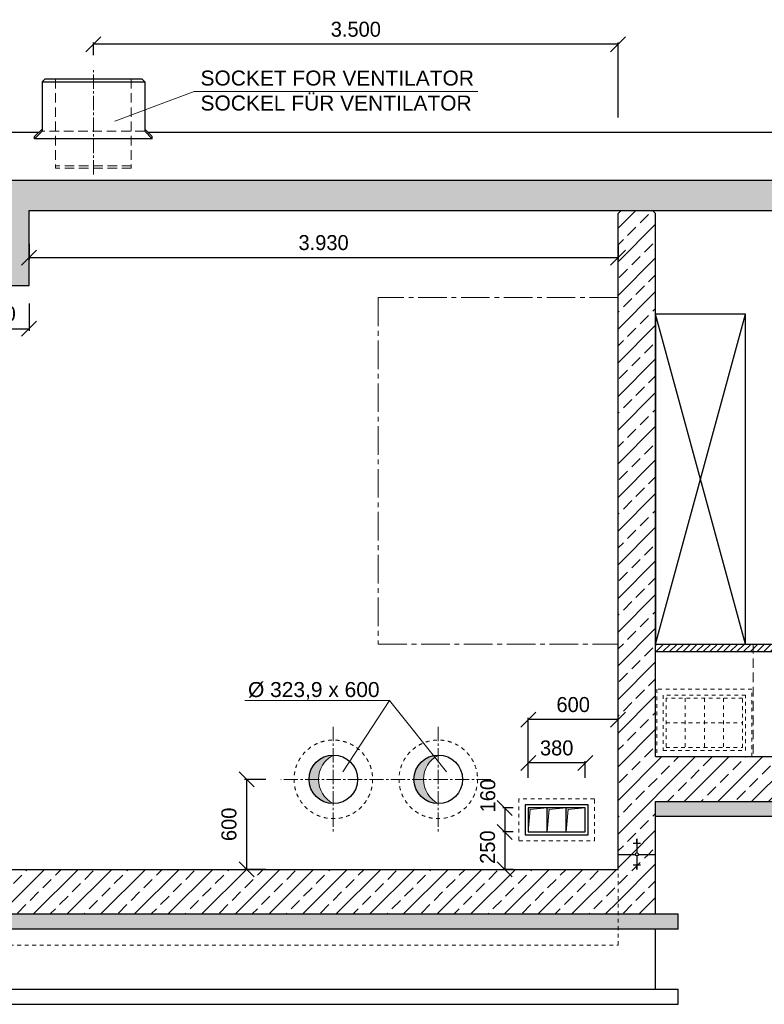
# Model space of a CAD drawing. Header units: millimetres. Extents: x -2787 to 131613, y -54195 to 30918.
# Tile 23 of 69: x 8658 to 13625, y -17896 to -11330. Entities that reach past the tile are written whole.
import ezdxf

# ---------------------------------------------------------------- set-up
doc = ezdxf.new("R2010")
doc.units = ezdxf.units.MM
for name, pattern in [('HIDDEN', [9.525, 6.35, -3.175]), ('JIS_02_1.0', [2, 1, -1]), ('MITTE2', [28.575, 19.05, -3.175, 3.175, -3.175])]:
    doc.linetypes.add(name, pattern=pattern)
doc.layers.add('Bemaßung', color=7, linetype='Continuous', lineweight=9)
doc.layers.add('Beschriftung', color=7, linetype='Continuous')
doc.layers.add('POL_Bema', color=7, linetype='Continuous')
doc.styles.add('LBB3.5M1000', font='isocp.shx', dxfattribs={"height": 3.5})
doc.dimstyles.new('DIN', dxfattribs={"dimtxt": 2.5, "dimasz": 2.5, "dimexe": 1.25, "dimexo": 0.625, "dimtad": 1, "dimtih": 1, "dimdec": 4, "dimdsep": 46, "dimlunit": 6, "dimtxsty": 'Standard', "dimcen": 2.5, "dimadec": 0, "dimazin": 0, "dimtfac": 1, "dimtdec": 4, "dimtmove": 0, "dimatfit": 3, "dimfxl": 0, "dimtvp": 1, "dimtolj": 1, "dimtzin": 0, "dimarcsym": 0})

# ---------------------------------------------------------------- blocks, each defined once
blk = doc.blocks.new('_Oblique')
at = {"layer": 'POL_Bema', "color": 0, "lineweight": -2}
blk.add_line((-0.5, -0.5), (0.5, 0.5), dxfattribs=at)
blk = doc.blocks.new('*D41')
at = {"layer": 'Bemaßung', "color": 0, "lineweight": -2, "transparency": 16777216}
for p, q in [((12050, -16385.5), (12050, -15984.8)), ((12650, -15997.3), (12050, -15997.3)), ((12650, -16385.5), (12650, -15984.8))]:
    blk.add_line(p, q, dxfattribs=at)
at = {"layer": 'DEFPOINTS', "color": 0, "transparency": 16777216}
for p in [(12050, -15997.3), (12050, -16585.5), (12650, -16585.5)]:
    blk.add_point(p, dxfattribs=at)
at = {"layer": 'Bemaßung', "color": 0, "lineweight": -2, "transparency": 16777216, "xscale": 100, "yscale": 100, "zscale": 100, "rotation": 180}
blk.add_blockref('_Oblique', (12050, -15997.3), dxfattribs=at)
at = {"layer": 'Bemaßung', "color": 0, "lineweight": -2, "transparency": 16777216, "xscale": 100, "yscale": 100, "zscale": 100}
blk.add_blockref('_Oblique', (12650, -15997.3), dxfattribs=at)
at = {"layer": 'Bemaßung', "color": 0, "transparency": 16777216, "insert": (12350, -15897.3), "char_height": 100, "attachment_point": 5}
blk.add_mtext('\\A1;600', dxfattribs=at)
blk = doc.blocks.new('*D42')
at = {"layer": 'Bemaßung', "color": 0, "lineweight": -2, "transparency": 16777216}
for p, q in [((12050, -16385.5), (12050, -16273.9)), ((12430, -16385.5), (12430, -16273.9)), ((12430, -16286.4), (12050, -16286.4))]:
    blk.add_line(p, q, dxfattribs=at)
at = {"layer": 'DEFPOINTS', "color": 0, "transparency": 16777216}
for p in [(12050, -16286.4), (12050, -16585.5), (12430, -16585.5)]:
    blk.add_point(p, dxfattribs=at)
at = {"layer": 'Bemaßung', "color": 0, "lineweight": -2, "transparency": 16777216, "xscale": 100, "yscale": 100, "zscale": 100, "rotation": 180}
blk.add_blockref('_Oblique', (12050, -16286.4), dxfattribs=at)
at = {"layer": 'Bemaßung', "color": 0, "lineweight": -2, "transparency": 16777216, "xscale": 100, "yscale": 100, "zscale": 100}
blk.add_blockref('_Oblique', (12430, -16286.4), dxfattribs=at)
at = {"layer": 'Bemaßung', "color": 0, "transparency": 16777216, "insert": (12240, -16186.4), "char_height": 100, "attachment_point": 5}
blk.add_mtext('\\A1;380', dxfattribs=at)
blk = doc.blocks.new('*D43')
at = {"layer": 'Bemaßung', "color": 0, "lineweight": -2, "transparency": 16777216}
for p, q in [((11950, -16745.5), (11881.3, -16745.5)), ((11893.8, -16745.5), (11893.8, -16995.5)), ((11950, -16995.5), (11881.3, -16995.5))]:
    blk.add_line(p, q, dxfattribs=at)
at = {"layer": 'DEFPOINTS', "color": 0, "transparency": 16777216}
for p in [(12050, -16745.5), (11893.8, -16995.5), (12050, -16995.5)]:
    blk.add_point(p, dxfattribs=at)
at = {"layer": 'Bemaßung', "color": 0, "lineweight": -2, "transparency": 16777216, "xscale": 100, "yscale": 100, "zscale": 100}
for p, rotation in [((11893.8, -16745.5), 90), ((11893.8, -16995.5), 270)]:
    blk.add_blockref('_Oblique', p, dxfattribs=dict(at, rotation=rotation))
at = {"layer": 'Bemaßung', "color": 0, "transparency": 16777216, "insert": (11779.1, -16847.6), "char_height": 100, "attachment_point": 5, "rotation": 90}
blk.add_mtext('\\A1;250', dxfattribs=at)
blk = doc.blocks.new('*D40')
at = {"layer": 'Bemaßung', "color": 0, "lineweight": -2, "transparency": 16777216}
for p, q in [((11950, -16585.5), (11881.3, -16585.5)), ((11893.8, -16585.5), (11893.8, -16745.5)), ((11950, -16745.5), (11881.3, -16745.5))]:
    blk.add_line(p, q, dxfattribs=at)
at = {"layer": 'DEFPOINTS', "color": 0, "transparency": 16777216}
for p in [(12050, -16585.5), (11893.8, -16745.5), (12050, -16745.5)]:
    blk.add_point(p, dxfattribs=at)
at = {"layer": 'Bemaßung', "color": 0, "lineweight": -2, "transparency": 16777216, "xscale": 100, "yscale": 100, "zscale": 100}
for p, rotation in [((11893.8, -16585.5), 90), ((11893.8, -16745.5), 270)]:
    blk.add_blockref('_Oblique', p, dxfattribs=dict(at, rotation=rotation))
at = {"layer": 'Bemaßung', "color": 0, "transparency": 16777216, "insert": (11781, -16504.4), "char_height": 100, "attachment_point": 5, "rotation": 90}
blk.add_mtext('\\A1;160', dxfattribs=at)
blk = doc.blocks.new('*D132')
at = {"layer": 'Bemaßung', "color": 0, "lineweight": -2, "transparency": 16777216}
for p, q in [((10300, -16395.5), (10158.4, -16395.5)), ((10170.9, -16395.5), (10170.9, -16995.5)), ((10300, -16995.5), (10158.4, -16995.5))]:
    blk.add_line(p, q, dxfattribs=at)
at = {"layer": 'DEFPOINTS', "color": 0, "transparency": 16777216}
for p in [(10400, -16395.5), (10170.9, -16995.5), (10400, -16995.5)]:
    blk.add_point(p, dxfattribs=at)
at = {"layer": 'Bemaßung', "color": 0, "lineweight": -2, "transparency": 16777216, "xscale": 100, "yscale": 100, "zscale": 100}
for p, rotation in [((10170.9, -16395.5), 90), ((10170.9, -16995.5), 270)]:
    blk.add_blockref('_Oblique', p, dxfattribs=dict(at, rotation=rotation))
at = {"layer": 'Bemaßung', "color": 0, "transparency": 16777216, "insert": (10054.1, -16695.5), "char_height": 100, "attachment_point": 5, "rotation": 90}
blk.add_mtext('\\A1;600', dxfattribs=at)
blk = doc.blocks.new('*D506')
at = {"layer": 'Bemaßung', "color": 0, "lineweight": -2, "transparency": 16777216}
for p, q in [((8720, -12823.6), (8720, -12929.4)), ((12650, -12823.6), (12650, -12929.4)), ((12650, -12916.9), (8720, -12916.9))]:
    blk.add_line(p, q, dxfattribs=at)
at = {"layer": 'DEFPOINTS', "color": 0, "transparency": 16777216}
for p in [(8720, -12723.6), (12650, -12723.6), (8720, -12916.9)]:
    blk.add_point(p, dxfattribs=at)
at = {"layer": 'Bemaßung', "color": 0, "lineweight": -2, "transparency": 16777216, "xscale": 100, "yscale": 100, "zscale": 100, "rotation": 180}
blk.add_blockref('_Oblique', (8720, -12916.9), dxfattribs=at)
at = {"layer": 'Bemaßung', "color": 0, "lineweight": -2, "transparency": 16777216, "xscale": 100, "yscale": 100, "zscale": 100}
blk.add_blockref('_Oblique', (12650, -12916.9), dxfattribs=at)
at = {"layer": 'Bemaßung', "color": 0, "transparency": 16777216, "insert": (10685, -12816.9), "char_height": 100, "attachment_point": 5}
blk.add_mtext('\\A1;3.930', dxfattribs=at)
blk = doc.blocks.new('*D508')
at = {"layer": 'Bemaßung', "color": 0, "lineweight": -2, "transparency": 16777216}
for p, q in [((8320, -13223.6), (8320, -13403.8)), ((8720, -13223.6), (8720, -13403.8)), ((8320, -13391.3), (8720, -13391.3))]:
    blk.add_line(p, q, dxfattribs=at)
at = {"layer": 'DEFPOINTS', "color": 0, "transparency": 16777216}
for p in [(8320, -12723.6), (8720, -12723.6), (8720, -13391.3)]:
    blk.add_point(p, dxfattribs=at)
at = {"layer": 'Bemaßung', "color": 0, "lineweight": -2, "transparency": 16777216, "xscale": 100, "yscale": 100, "zscale": 100, "rotation": 180}
blk.add_blockref('_Oblique', (8320, -13391.3), dxfattribs=at)
at = {"layer": 'Bemaßung', "color": 0, "lineweight": -2, "transparency": 16777216, "xscale": 100, "yscale": 100, "zscale": 100}
blk.add_blockref('_Oblique', (8720, -13391.3), dxfattribs=at)
at = {"layer": 'Bemaßung', "color": 0, "transparency": 16777216, "insert": (8520, -13291.3), "char_height": 100, "attachment_point": 5}
blk.add_mtext('\\A1;400', dxfattribs=at)
blk = doc.blocks.new('*D509')
at = {"color": 0, "lineweight": -2, "transparency": 16777216}
for p, q in [((9150, -11567.4), (9150, -11481.8)), ((12650, -11982.4), (12650, -11481.8)), ((12650, -11494.3), (9150, -11494.3))]:
    blk.add_line(p, q, dxfattribs=at)
at = {"layer": 'DEFPOINTS', "color": 0, "transparency": 16777216}
for p in [(9150, -11494.3), (9150, -11667.4), (12650, -12082.4)]:
    blk.add_point(p, dxfattribs=at)
at = {"color": 0, "lineweight": -2, "transparency": 16777216, "xscale": 100, "yscale": 100, "zscale": 100, "rotation": 180}
blk.add_blockref('_Oblique', (9150, -11494.3), dxfattribs=at)
at = {"color": 0, "lineweight": -2, "transparency": 16777216, "xscale": 100, "yscale": 100, "zscale": 100}
blk.add_blockref('_Oblique', (12650, -11494.3), dxfattribs=at)
at = {"color": 0, "transparency": 16777216, "insert": (10900, -11394.3), "char_height": 100, "attachment_point": 5}
blk.add_mtext('\\A1;3.500', dxfattribs=at)

msp = doc.modelspace()

# ---------------------------------------------------------------- hatches: boundary and pattern name
at = {"lineweight": 5}
h = msp.add_hatch(dxfattribs=at)
h.set_pattern_fill('ANSI33', color=256, scale=25)
h.set_pattern_definition([(45, (9075, -12751.75), (-112.2532, 112.2532), []), (45, (9187.25, -12751.75), (-112.2532, 112.2532), [79.375, -39.6875])])
h.paths.add_polyline_path([(8320, -13102.22715), (8720, -13102.22715), (8720, -12602.0024), (18300, -12602.0024), (18300, -12401.26436), (-150, -12401.26436), (-150, -12602.0024), (4180, -12602.0024), (4180, -13102.22715), (4580, -13102.22715), (4580, -12602.0024), (8320, -12602.0024)])
h = msp.add_hatch(dxfattribs=at)
h.set_pattern_fill('ANSI33', color=256, scale=25)
edge = h.paths.add_edge_path()
edge.add_line((13800, -16243.5024), (12900, -16243.5024))
edge.add_line((12900, -16243.5024), (12900, -12622.0024))
edge.add_line((12900, -12622.0024), (12880, -12602.0024))
edge.add_line((12880, -12602.0024), (12670, -12602.0024))
edge.add_line((12670, -12602.0024), (12650, -12622.0024))
edge.add_line((12650, -12622.0024), (12650, -16895.5024))
edge.add_line((12650, -16895.5024), (12764.64747, -16895.5024))
edge.add_arc((12775, -16895.5024), 10.35253, 0, 180, ccw=False)
edge.add_line((12785.35253, -16895.5024), (12900, -16895.5024))
edge.add_line((12900, -16895.5024), (12900, -16543.5024))
edge.add_line((12900, -16543.5024), (13800, -16543.5024))
edge.add_line((13800, -16543.5024), (13800, -16243.5024))
h.paths.add_polyline_path([(12780, -16802.88893), (12775, -16802.88893), (12775, -16806.40884), (12780, -16806.40884)], flags=16)
h = msp.add_hatch(dxfattribs=at)
h.set_pattern_fill('ANSI31', color=256, scale=10)
h.set_pattern_definition([(45, (14455, -15518.502), (-22.45064, 22.45064), [])])
h.paths.add_polyline_path([(13550, -15493.5024), (12900, -15493.5024), (12900, -15543.5024), (13550, -15543.5024)])
h.paths.add_polyline_path([(16010, -15493.5024), (13550, -15493.5024), (13550, -15543.5024), (16010, -15543.5024)])
h = msp.add_hatch(color=256, dxfattribs=at)
h.dxf.hatch_style = 1
h.paths.add_polyline_path([(10750, -16233.5524, 0.4142135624), (10588.05, -16395.5024), (10650.97315, -16395.5024, -0.2815049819)])
h.paths.add_polyline_path([(10650.97315, -16395.5024), (10588.05, -16395.5024, 0.4142135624), (10750, -16557.4524, -0.2815049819)])
h = msp.add_hatch(color=256, dxfattribs=at)
h.dxf.hatch_style = 1
h.paths.add_polyline_path([(11450, -16233.5524, 0.4142135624), (11288.05, -16395.5024), (11350.97315, -16395.5024, -0.2815049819)])
h.paths.add_polyline_path([(11350.97315, -16395.5024), (11288.05, -16395.5024, 0.4142135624), (11450, -16557.4524, -0.2815049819)])
at = {"lineweight": 18}
h = msp.add_hatch(color=256, dxfattribs=at)
h.dxf.hatch_style = 1
h.paths.add_polyline_path([(12063.56353, -16595.47055), (12176.666, -16585.5024), (12050, -16585.5024), (12050, -16745.5024)])
h = msp.add_hatch(color=256, dxfattribs=at)
h.dxf.hatch_style = 1
h.paths.add_polyline_path([(12190.22953, -16595.47055), (12303.332, -16585.5024), (12176.666, -16585.5024), (12176.666, -16745.5024)])
h = msp.add_hatch(color=256, dxfattribs=at)
h.dxf.hatch_style = 1
h.paths.add_polyline_path([(12316.89753, -16595.47055), (12430, -16585.5024), (12303.334, -16585.5024), (12303.334, -16745.5024)])
at = {"lineweight": 5}
h = msp.add_hatch(dxfattribs=at)
h.set_pattern_fill('ANSI33', color=256, scale=25)
h.paths.add_polyline_path([(12900, -16895.5024), (12785.35253, -16895.5024, -1), (12764.64747, -16895.5024), (12650, -16895.5024), (12650, -16995.5024), (12650, -17295.5024), (12900, -17295.5024)])
h = msp.add_hatch(dxfattribs=at)
h.set_pattern_fill('ANSI33', color=256, scale=25)
h.paths.add_polyline_path([(12764.64747, -16895.5024, 1), (12785.35253, -16895.5024, 1)])
h = msp.add_hatch(dxfattribs=at)
h.set_pattern_fill('ANSI33', color=256, scale=25)
h.paths.add_polyline_path([(12650, -16995.5024), (3091.64545, -16995.5024), (3091.64545, -17295.5024), (12650, -17295.5024)])
at = {"layer": 'Beschriftung', "lineweight": 5}
h = msp.add_hatch(dxfattribs=at)
h.set_pattern_fill('BETON_UNBEWEHRT', color=256, scale=200, angle=90, pattern_type=2)
h.set_pattern_definition([(135, (2e-15, 35.355), (-35.35534, -35.35534), [25, -12.5])])
h.paths.add_polyline_path([(12650, -17295.5024), (3091.64545, -17295.5024), (3091.64545, -17395.5024), (12650, -17395.5024)])
h.paths.add_polyline_path([(13050, -17295.5024), (12650, -17295.5024), (12650, -17395.5024), (13050, -17395.5024)])
h.paths.add_polyline_path([(13800, -16543.5024), (12900, -16543.5024), (12900, -16643.5024), (13800, -16643.5024)])
h.paths.add_polyline_path([(13950, -16543.5024), (13800, -16543.5024), (13800, -16643.5024), (13950, -16643.5024)])
h.paths.add_polyline_path([(16410, -16543.5024), (13950, -16543.5024), (13950, -16643.5024), (16410, -16643.5024)])
h.paths.add_polyline_path([(17900, -15793.5024), (16260, -15793.5024), (16260, -15893.5024), (17900, -15893.5024)])
h.paths.add_polyline_path([(18300, -16213.5024), (17750, -16213.5024), (17750, -16313.5024), (18300, -16313.5024)])

# ---------------------------------------------------------------- linework, layer by layer
at = {"linetype": 'MITTE2', "lineweight": 18, "ltscale": 5}
for p, q in [((9150, -12362.47644), (9150, -11667.40406)), ((10750, -16045.5024), (10750, -16745.5024)), ((11450, -16045.5024), (11450, -16745.5024)), ((11800, -16395.5024), (10400, -16395.5024))]:
    msp.add_line(p, q, dxfattribs=at)
for p, q in [((8807.5, -11744.27489), (8827.5, -11724.27489)), ((8807.5, -11744.27489), (8807.5, -12074.27489)), ((8807.5, -11744.27489), (9492.5, -11744.27489)), ((8827.5, -11724.27489), (9472.5, -11724.27489)), ((9492.5, -11744.27489), (9472.5, -11724.27489)), ((9492.5, -11744.27489), (9492.5, -12074.27489)), ((8807.5, -12059.12489), (8757.5, -12109.12489)), ((8807.5, -12074.27489), (8757.5, -12124.27489)), ((9492.5, -12059.12489), (9542.5, -12109.12489)), ((9492.5, -12074.27489), (9542.5, -12124.27489)), ((8784.25878, -12082.36611), (1450, -12082.36611)), ((8757.5, -12124.27489), (8757.5, -12109.12489)), ((9542.5, -12124.27489), (8757.5, -12124.27489)), ((18300, -12082.36611), (9515.74122, -12082.36611)), ((9542.5, -12124.27489), (9542.5, -12109.12489)), ((12650, -12622.0024), (12670, -12602.0024)), ((12900, -12622.0024), (12880, -12602.0024)), ((12650, -16995.5024), (12650, -12622.0024)), ((12900, -16243.5024), (12900, -12622.0024)), ((12900, -15493.5024), (13500, -13293.5024)), ((13500, -15493.5024), (12900, -13293.5024)), ((12900, -15493.5024), (16010, -15493.5024)), ((12900, -15543.5024), (16010, -15543.5024)), ((12650, -16243.5024), (12650, -16143.5024)), ((12900, -16243.5024), (16010, -16243.5024)), ((12900, -17295.5024), (12900, -16543.5024)), ((12900, -16543.5024), (16410, -16543.5024)), ((12176.668, -16745.5024), (12176.668, -16585.5024)), ((12303.334, -16745.5024), (12303.334, -16585.5024)), ((16410, -16643.5024), (12900, -16643.5024)), ((12780, -16795.84912), (12770, -16795.84912)), ((12780, -16799.36903), (12770, -16799.36903)), ((12780, -16802.88893), (12770, -16802.88893)), ((12780, -16806.40884), (12770, -16806.40884)), ((12775, -16795.5024), (12775, -16885.14987)), ((12800, -16824.00836), (12750, -16824.00836)), ((12780, -16809.92874), (12770, -16809.92874)), ((12780, -16813.44865), (12770, -16813.44865)), ((12780, -16816.96855), (12770, -16816.96855)), ((12780, -16820.48846), (12770, -16820.48846)), ((12650, -16895.5024), (12764.64747, -16895.5024)), ((12775, -16905.85493), (12775, -16995.5024)), ((12785.35253, -16895.5024), (12900, -16895.5024)), ((250, -16995.5024), (12650, -16995.5024)), ((12800, -16966.99644), (12750, -16966.99644)), ((12780, -16970.51635), (12770, -16970.51635)), ((12780, -16974.03625), (12770, -16974.03625)), ((12780, -16977.55616), (12770, -16977.55616)), ((12780, -16981.07606), (12770, -16981.07606)), ((12780, -16984.59597), (12770, -16984.59597)), ((12780, -16988.11587), (12770, -16988.11587)), ((12780, -16991.63578), (12770, -16991.63578)), ((12780, -16995.15568), (12770, -16995.15568)), ((13050, -17295.5024), (3091.64545, -17295.5024)), ((13050, -17395.5024), (13050, -17295.5024)), ((13050, -17395.5024), (3091.64545, -17395.5024)), ((12900, -17795.5024), (12900, -17395.5024)), ((3091.64545, -17795.5024), (13050, -17795.5024)), ((13050, -17895.5024), (13050, -17795.5024)), ((-150, -17895.5024), (13050, -17895.5024))]:
    msp.add_line(p, q)
at = {"linetype": 'HIDDEN', "lineweight": 18, "ltscale": 10}
for p, q in [((8897.5, -11724.27489), (8897.5, -12320.08458)), ((9402.5, -11724.27489), (9402.5, -12320.08458)), ((9492.5, -12074.27489), (8807.5, -12074.27489)), ((9402.5, -12304.93458), (8897.5, -12304.93458)), ((9402.5, -12320.08458), (8897.5, -12320.08458)), ((13550, -15493.5024), (13550, -16243.5024))]:
    msp.add_line(p, q, dxfattribs=at)
at = {"linetype": 'JIS_02_1.0', "lineweight": 18, "ltscale": 25}
for p, q in [((13097.5, -15853.5024), (13097.5, -16183.5024)), ((13225, -15853.5024), (13225, -16183.5024)), ((13352.5, -15853.5024), (13352.5, -16183.5024)), ((12970, -16018.5024), (13480, -16018.5024)), ((12650, -17500.5024), (12650, -16995.5024)), ((3091.64545, -17500.5024), (12650, -17500.5024))]:
    msp.add_line(p, q, dxfattribs=at)
at = {"lineweight": 18}
for p, q in [((12050, -16745.5024), (12063.56353, -16595.47055)), ((12176.666, -16585.5024), (12063.56353, -16595.47055)), ((12176.666, -16745.5024), (12190.22953, -16595.47055)), ((12303.332, -16585.5024), (12190.22953, -16595.47055)), ((12303.334, -16745.5024), (12316.89753, -16595.47055)), ((12430, -16585.5024), (12316.89753, -16595.47055))]:
    msp.add_line(p, q, dxfattribs=at)
for points in [[(8320, -13102.22715), (8720, -13102.22715), (8720, -12602.0024), (18300, -12602.0024), (18300, -12401.26436), (-150, -12401.26436), (-150, -12602.0024), (4180, -12602.0024), (4180, -13102.22715), (4580, -13102.22715), (4580, -12602.0024), (8320, -12602.0024)], [(13500, -13293.5024), (12900, -13293.5024), (12900, -15493.5024), (13500, -15493.5024)], [(12030, -16765.5024), (12450, -16765.5024), (12450, -16565.5024), (12030, -16565.5024)], [(12050, -16745.5024), (12430, -16745.5024), (12430, -16585.5024), (12050, -16585.5024)]]:
    msp.add_lwpolyline(points, close=True)
at = {"linetype": 'MITTE2', "lineweight": 18, "ltscale": 10}
msp.add_lwpolyline([(11050, -15493.5024), (12650, -15493.5024), (12650, -13183.5024), (11050, -13183.5024)], close=True, dxfattribs=at)
at = {"linetype": 'JIS_02_1.0', "lineweight": 18, "ltscale": 25}
for points in [[(12908, -16243.5024), (13542, -16243.5024), (13542, -15793.5024), (12908, -15793.5024)], [(12950, -16203.5024), (13500, -16203.5024), (13500, -15833.5024), (12950, -15833.5024)], [(12970, -16183.5024), (13480, -16183.5024), (13480, -15853.5024), (12970, -15853.5024)], [(11988.5, -16805.5024), (12491.5, -16805.5024), (12491.5, -16525.5024), (11988.5, -16525.5024)]]:
    msp.add_lwpolyline(points, close=True, dxfattribs=at)
for centre in [(10750, -16395.5024), (11450, -16395.5024)]:
    msp.add_circle(centre, 261.95, dxfattribs=at)
for centre, radius in [((10750, -16395.5024), 161.95), ((11450, -16395.5024), 161.95), ((12775, -16895.5024), 10.35253)]:
    msp.add_circle(centre, radius)
at = {"lineweight": 5}
for centre in [(10832.9143, -16395.5024), (11532.9143, -16395.5024)]:
    msp.add_arc(centre, 181.94116, 117.111298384, 242.888701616, dxfattribs=at)
at = {"layer": 'Beschriftung', "lineweight": 5}
for p, q in [((9821.49288, -11809.74013), (9292.94516, -12006.6153)), ((9821.49288, -11809.74013), (11714.21064, -11809.74013)), ((11124.22932, -15870.09592), (10160.77752, -15870.09592)), ((10812.69021, -16344.59699), (11124.22932, -15870.09592)), ((11124.22932, -15870.09592), (11505.98499, -16344.59699))]:
    msp.add_line(p, q, dxfattribs=at)

# ---------------------------------------------------------------- texts
at = {"layer": 'Beschriftung', "char_height": 100, "attachment_point": 1, "style": 'LBB3.5M1000'}
for s, width, insert in [('{\\fArial|b0|i0|c0|p34;SOCKET FOR VENTILATOR\\PSOCKEL FÜR VENTILATOR}', 2471.4058999, (9864.05799, -11669.03703)), ('{\\fArial|b0|i0|c0|p34;%%C 323,9 x 600}', 884.5236077, (10180.98117, -15746.63071))]:
    msp.add_mtext_dynamic_manual_height_columns(s, width=width, gutter_width=17.5, heights=[0], dxfattribs=dict(at, insert=insert))

# ---------------------------------------------------------------- dimensions: what is measured, and where the dimension line sits
dim = msp.add_linear_dim(base=(9150, -11494.34063), p1=(12650, -12082.36611), p2=(9150, -11667.40406), dimstyle='DIN', override={"dimscale": 10, "dimtxt": 10, "dimasz": 10, "dimexo": 10, "dimgap": 5, "dimdec": 2, "dimblk1": 'Oblique', "dimblk2": 'Oblique', "dimsah": 1, "dimtdec": 2, "dimtmove": 2})
dim.commit()
dim.dimension.update_dxf_attribs({"geometry": '*D509', "text_midpoint": (10900, -11394.34063)})
at = {"layer": 'Bemaßung'}
for base, p1, p2, override, picture, middle in [((8720, -13391.32484), (8320, -12723.60443), (8720, -12723.60443), {"dimscale": 10, "dimtxt": 10, "dimasz": 10, "dimexo": 50, "dimgap": 5, "dimdec": 2, "dimblk1": 'Oblique', "dimblk2": 'Oblique', "dimsah": 1, "dimtdec": 2, "dimtmove": 2}, '*D508', (8520, -13291.32484)), ((8720, -12916.90075), (12650, -12723.60443), (8720, -12723.60443), {"dimscale": 10, "dimtxt": 10, "dimasz": 10, "dimexo": 10, "dimgap": 5, "dimdec": 2, "dimblk1": 'Oblique', "dimblk2": 'Oblique', "dimsah": 1, "dimtdec": 2, "dimtmove": 2}, '*D506', (10685, -12816.90075)), ((12050, -15997.27228), (12650, -16585.5024), (12050, -16585.5024), {"dimscale": 10, "dimtxt": 10, "dimasz": 10, "dimexo": 20, "dimgap": 5, "dimdec": 2, "dimblk1": 'Oblique', "dimblk2": 'Oblique', "dimsah": 1, "dimtdec": 2, "dimtmove": 2}, '*D41', (12350, -15897.27228)), ((12050, -16286.43934), (12430, -16585.5024), (12050, -16585.5024), {"dimscale": 10, "dimtxt": 10, "dimasz": 10, "dimexo": 20, "dimgap": 5, "dimdec": 2, "dimblk1": 'Oblique', "dimblk2": 'Oblique', "dimsah": 1, "dimtdec": 2, "dimtmove": 2}, '*D42', (12240, -16186.43934))]:
    dim = msp.add_linear_dim(base=base, p1=p1, p2=p2, dimstyle='DIN', override=override, dxfattribs=at)
    dim.commit()
    dim.dimension.update_dxf_attribs({"geometry": picture, "text_midpoint": middle})
for base, p1, p2, picture, middle in [((10170.94917, -16995.5024), (10400, -16395.5024), (10400, -16995.5024), '*D132', (10054.08724, -16695.5024)), ((11893.75, -16745.5024), (12050, -16585.5024), (12050, -16745.5024), '*D40', (11781.00004, -16504.35911)), ((11893.75, -16995.5024), (12050, -16745.5024), (12050, -16995.5024), '*D43', (11779.13616, -16847.60906))]:
    dim = msp.add_linear_dim(base=base, p1=p1, p2=p2, angle=90, dimstyle='DIN', override={"dimscale": 10, "dimtxt": 10, "dimasz": 10, "dimexo": 10, "dimgap": 5, "dimdec": 2, "dimblk1": 'Oblique', "dimblk2": 'Oblique', "dimsah": 1, "dimtdec": 2, "dimtmove": 2}, dxfattribs=at)
    dim.commit()
    dim.dimension.update_dxf_attribs({"geometry": picture, "text_midpoint": middle, "dimtype": 160})

doc.saveas('drawing.dxf')
